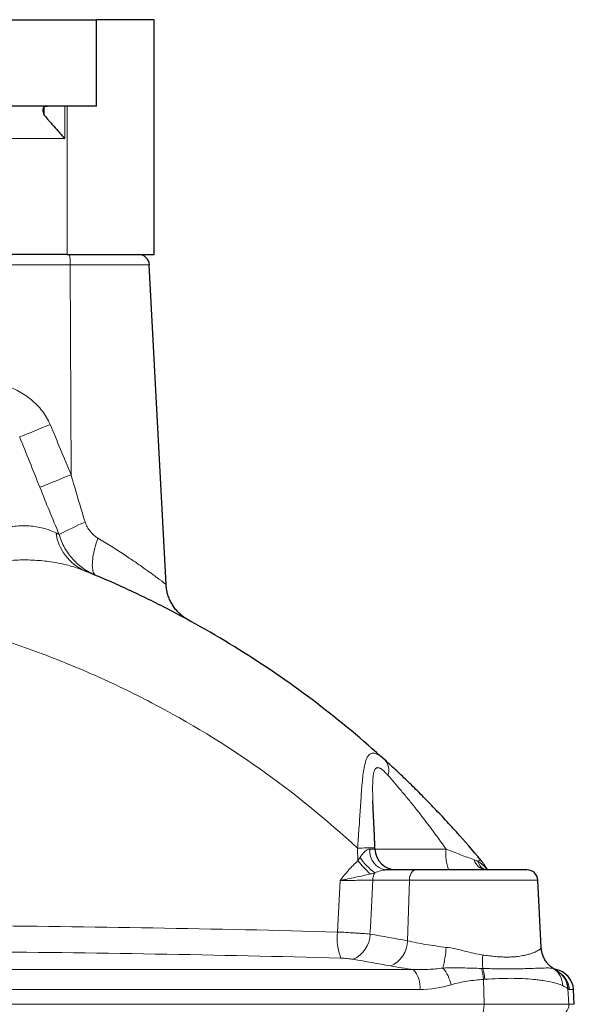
# Model space of a CAD drawing. Header units: millimetres. Extents: x -342 to 561, y -507 to 471.
# Tile 9 of 15: x -160 to -57, y 221 to 403. Entities that reach past the tile are written whole.
import ezdxf

# ---------------------------------------------------------------- set-up
doc = ezdxf.new("R2010")
doc.units = ezdxf.units.MM

msp = doc.modelspace()

# ---------------------------------------------------------------- linework, layer by layer
at = {"color": 7, "linetype": 'Continuous', "lineweight": 25}
for p, q in [((-161.44, 403.28), (-145.65, 403.28)), ((-145.65, 387.28), (-145.65, 403.28)), ((-134.97, 403.28), (-145.65, 403.28)), ((-134.97, 359.78), (-134.97, 403.28)), ((-145.65, 387.28), (-168.98, 387.28)), ((-155.34, 385.61), (-155.34, 387.13)), ((-151.08, 359.78), (-165.05, 359.78)), ((-151.08, 359.78), (-134.97, 359.78)), ((-132.76, 298.67), (-135.87, 357.89)), ((-94.03, 249.64), (-94.03, 249.87)), ((-86.49, 245.78), (-91.98, 245.78)), ((-65.84, 245.78), (-86.49, 245.78)), ((-63.19, 231.39), (-63.84, 243.89)), ((-60.84, 227.46), (-60.84, 227.46)), ((-60.5, 227.33), (-60.69, 227.37)), ((-57.06, 220.89), (-57.2, 223.6))]:
    msp.add_line(p, q, dxfattribs=at)
at = {"color": 8, "linetype": 'Continuous', "lineweight": 18}
for p, q in [((-151.56, 381.28), (-151.56, 387.28)), ((-151.08, 387.28), (-151.08, 359.78)), ((-182.91, 381.28), (-151.56, 381.28)), ((-163.27, 357.89), (-150.56, 357.89)), ((-150.38, 318.98), (-150.56, 357.89)), ((-150.56, 357.89), (-135.87, 357.89)), ((-97.26, 249.79), (-97.18, 247.46)), ((-80.84, 249.64), (-94.03, 249.64)), ((-100.5, 243.82), (-100.99, 234.28)), ((-94.42, 243.89), (-87.64, 243.89)), ((-87.64, 243.89), (-87.98, 232.65)), ((-87.64, 243.89), (-63.84, 243.89)), ((-86.88, 227.33), (-178.2, 227.33)), ((-60.84, 227.46), (-60.92, 227.5)), ((-60.5, 227.33), (-60.64, 227.33)), ((-73.79, 220.89), (-73.89, 225.51)), ((-178.02, 223.6), (-85.69, 223.6)), ((-58.08, 220.89), (-58.23, 223.76)), ((-57.97, 223.6), (-57.2, 223.6)), ((-314.14, 220.89), (-73.79, 220.89)), ((-58.08, 220.89), (-73.79, 220.89)), ((-57.06, 220.89), (-58.08, 220.89))]:
    msp.add_line(p, q, dxfattribs=at)
at = {"color": 8, "linetype": 'Continuous', "lineweight": 18, "flags": 128}
for points in [[(-145.7, 300.3), (-145.83, 300.37), (-145.96, 300.47), (-146.07, 300.61), (-146.17, 300.77), (-146.25, 300.95), (-146.32, 301.17), (-146.37, 301.41), (-146.41, 301.67), (-146.43, 301.96), (-146.44, 302.27), (-146.43, 302.6), (-146.41, 302.96), (-146.37, 303.33), (-146.32, 303.72), (-146.25, 304.12), (-146.17, 304.54), (-146.07, 304.97), (-145.96, 305.41), (-145.84, 305.86), (-145.7, 306.32), (-145.56, 306.78), (-145.4, 307.25)], [(-87.64, 243.89), (-87.62, 244.14), (-87.59, 244.38), (-87.53, 244.62), (-87.46, 244.84), (-87.38, 245.05), (-87.28, 245.23), (-87.17, 245.39), (-87.05, 245.53), (-86.92, 245.64), (-86.78, 245.72), (-86.64, 245.77), (-86.49, 245.78)], [(-74.59, 218.78), (-74.49, 218.8), (-74.39, 218.84), (-74.3, 218.92), (-74.21, 219.03), (-74.12, 219.16), (-74.05, 219.32), (-73.98, 219.5), (-73.92, 219.7), (-73.87, 219.92), (-73.83, 220.15), (-73.81, 220.39), (-73.79, 220.64), (-73.79, 220.89)]]:
    msp.add_lwpolyline(points, dxfattribs=at)
at = {"color": 8, "linetype": 'Continuous', "lineweight": 18}
for centre, radius, start, end in [((-156.03, 358.34), 5.49, 355.2608, 15.2342), ((-275.06, 613.92), 310.11, 291.7985, 292.924), ((-257.87, 578.91), 281.27, 291.1982, 292.4676), ((-115.06, 236.17), 80.96, 113.8251, 117.6056), ((-144.16, 309.51), 9.1, 188.1724, 245.8983), ((-94.19, 264.31), 2.72, 339.2625, 43.105), ((-94.16, 185.1), 64.77, 89.8844, 92.7434), ((-87.15, 254.61), 11.63, 214.0357, 233.6111), ((-91.45, 249.31), 3.57, 174.6183, 261.4908), ((-72.91, 248.69), 7.98, 173.1831, 201.4003), ((-81.87, 259.61), 19.54, 218.4202, 228.2251), ((-73.12, 248.4), 2.63, 196.0911, 264.3244), ((-74.3, 246.65), 0.94, 95.7342, 132.919), ((-72.72, 247.98), 2.31, 196.171, 251.4808), ((-91.62, 243.87), 2.8, 150.3287, 179.5745), ((-91.19, 233.11), 9.87, 173.1843, 201.789), ((-100.15, 234.02), 5.22, 293.2625, 358.5675), ((-93.19, 232.78), 5.22, 293.0887, 358.5125), ((-106, 233.34), 25.25, 346.8403, 355.6888), ((-60.53, 228.82), 13.56, 174.944, 185.5064), ((-58.24, 231.69), 4.98, 222.8974, 237.3666), ((-90.54, 224.11), 4.87, 353.9956, 41.4027), ((-87.48, 222.7), 7.8, 13.4665, 38.9056), ((-82.61, 224.88), 8.74, 4.1086, 17.6074), ((-82.19, 224.83), 8.59, 4.6571, 18.2784), ((-63, 224.37), 3.76, 359.53, 56.3086), ((-61.97, 223.4), 4, 2.978, 55.7435), ((-62.24, 223.65), 3.94, 2.3881, 49.1701), ((-62.19, 223.58), 3.97, 2.656, 45.6084), ((-60.07, 220.78), 2, 270.0806, 3.0656)]:
    msp.add_arc(centre, radius, start, end, dxfattribs=at)
at = {"color": 7, "linetype": 'Continuous', "lineweight": 25}
for centre, radius, start, end in [((-137.86, 357.78), 2, 3, 90), ((-90.03, 249.78), 4, 182.0473, 269.9468), ((-65.84, 243.78), 2, 3, 90), ((-61.19, 223.39), 4, 3, 80)]:
    msp.add_arc(centre, radius, start, end, dxfattribs=at)
at = {"color": 8, "linetype": 'Continuous', "lineweight": 18}
msp.add_ellipse((-273.89, 4266.06), major_axis=(254.14, 8440.5), ratio=0.040442, start_param=4.215553, end_param=4.216901, dxfattribs=at)
at = {"color": 7, "linetype": 'Continuous', "lineweight": 25}
for points, knots in [([(-155.34, 385.61), (-155.42, 385.88), (-155.49, 386.12), (-155.54, 386.43), (-155.55, 386.53), (-155.54, 386.71), (-155.53, 386.79), (-155.49, 386.94), (-155.46, 387), (-155.38, 387.11), (-155.32, 387.15), (-155.13, 387.25), (-154.96, 387.28), (-154.74, 387.28)], [0, 0, 0, 0, 0.25, 0.25, 0.375, 0.375, 0.5, 0.5, 0.625, 0.625, 0.75, 0.75, 1, 1, 1, 1]), ([(-155.34, 385.61), (-155.09, 385.3), (-154.82, 384.97), (-154.38, 384.45), (-154.23, 384.27), (-153.91, 383.91), (-153.75, 383.73), (-153.27, 383.17), (-152.94, 382.8), (-152.43, 382.24), (-152.26, 382.05), (-152, 381.76), (-151.91, 381.67), (-151.74, 381.47), (-151.65, 381.38), (-151.56, 381.28)], [0, 0, 0, 0, 0.25, 0.25, 0.375, 0.375, 0.5, 0.5, 0.75, 0.75, 0.875, 0.875, 0.9375, 0.9375, 1, 1, 1, 1]), ([(-92.21, 266.17), (-96.29, 269.88), (-100.51, 273.39), (-109.23, 280.02), (-113.73, 283.14), (-123.02, 288.99), (-127.81, 291.73), (-135.21, 295.53), (-137.72, 296.74), (-142.77, 299.06), (-145.32, 300.16), (-147.88, 301.2)], [0, 0, 0, 0, 0.25, 0.25, 0.5, 0.5, 0.75, 0.75, 0.875, 0.875, 1, 1, 1, 1]), ([(-128.63, 292.08), (-128.63, 292.08), (-128.63, 292.09), (-128.64, 292.09), (-128.67, 292.11), (-128.76, 292.16), (-128.95, 292.27), (-129.22, 292.44), (-129.54, 292.67), (-129.86, 292.92), (-130.16, 293.18), (-130.45, 293.45), (-130.72, 293.74), (-130.99, 294.05), (-131.24, 294.38), (-131.49, 294.74), (-131.71, 295.11), (-131.92, 295.49), (-132.11, 295.89), (-132.27, 296.3), (-132.42, 296.71), (-132.54, 297.14), (-132.63, 297.57), (-132.7, 298.01), (-132.75, 298.38), (-132.76, 298.6), (-132.76, 298.67)], [0, 0, 0, 0, 0.000491, 0.002219, 0.004911, 0.01306, 0.039392, 0.085724, 0.13347, 0.184106, 0.234678, 0.280294, 0.329471, 0.380298, 0.432264, 0.485004, 0.538284, 0.591954, 0.645912, 0.700091, 0.754439, 0.808922, 0.863513, 0.918192, 0.972943, 1, 1, 1, 1]), ([(-74.39, 247.58), (-75.87, 249.35), (-77.38, 251.1), (-79.69, 253.66), (-80.46, 254.51), (-82.01, 256.17), (-82.79, 256.98), (-84.33, 258.58), (-85.09, 259.36), (-86.24, 260.5), (-86.62, 260.87), (-87.37, 261.62), (-87.75, 261.98), (-88.85, 263.05), (-89.57, 263.72), (-90.94, 265.01), (-91.59, 265.61), (-92.21, 266.17)], [0, 0, 0, 0, 0.25, 0.25, 0.375, 0.375, 0.5, 0.5, 0.625, 0.625, 0.6875, 0.6875, 0.75, 0.75, 0.875, 0.875, 1, 1, 1, 1]), ([(-94.03, 249.87), (-94.03, 249.88), (-94.05, 250.2), (-94.07, 250.81), (-94.1, 251.7), (-94.14, 252.56), (-94.18, 253.4), (-94.22, 254.22), (-94.26, 255.03), (-94.29, 255.78), (-94.33, 256.5), (-94.36, 257.18), (-94.39, 257.84), (-94.4, 258.3), (-94.41, 258.54), (-94.41, 258.57)], [0, 0, 0, 0, 0.004796, 0.106391, 0.205858, 0.303012, 0.398049, 0.491237, 0.582836, 0.673149, 0.751366, 0.83363, 0.912027, 0.98678, 1, 1, 1, 1]), ([(-73.38, 245.79), (-73.38, 245.79), (-73.4, 245.78), (-73.43, 245.79), (-73.46, 245.79), (-73.46, 245.79), (-73.46, 245.79)], [0, 0, 0, 0, 0.054703, 0.619492, 0.994267, 1, 1, 1, 1]), ([(-61.88, 228.3), (-61.95, 228.38), (-62.09, 228.53), (-62.3, 228.81), (-62.5, 229.12), (-62.68, 229.45), (-62.84, 229.8), (-62.97, 230.15), (-63.07, 230.51), (-63.14, 230.87), (-63.18, 231.16), (-63.19, 231.34), (-63.19, 231.39)], [0, 0, 0, 0, 0.08682, 0.188662, 0.301255, 0.413009, 0.523584, 0.632989, 0.741253, 0.848411, 0.954488, 1, 1, 1, 1]), ([(-60.84, 227.46), (-60.86, 227.47), (-60.93, 227.51), (-61.06, 227.6), (-61.25, 227.73), (-61.45, 227.89), (-61.66, 228.07), (-61.8, 228.21), (-61.87, 228.29), (-61.87, 228.29)], [0, 0, 0, 0, 0.046798, 0.218803, 0.397857, 0.585458, 0.782112, 0.987249, 1, 1, 1, 1]), ([(-59.66, 226.63), (-59.68, 226.65), (-59.75, 226.71), (-59.87, 226.81), (-60.02, 226.92), (-60.2, 227.05), (-60.42, 227.2), (-60.64, 227.34), (-60.79, 227.43), (-60.84, 227.46)], [0, 0, 0, 0, 0.044654, 0.151045, 0.274236, 0.422323, 0.610635, 0.876559, 1, 1, 1, 1]), ([(-59.42, 226.41), (-59.45, 226.44), (-59.52, 226.51), (-59.6, 226.58), (-59.65, 226.62), (-59.66, 226.64)], [0, 0, 0, 0, 0.3715028, 0.7959184, 1, 1, 1, 1])]:
    msp.add_open_spline(points, degree=3, knots=knots, dxfattribs=at)
at = {"color": 8, "linetype": 'Continuous', "lineweight": 18}
for points, knots in [([(-154.27, 328.31), (-154.46, 328.76), (-154.68, 329.19), (-155.17, 330.02), (-155.44, 330.43), (-156.32, 331.57), (-156.99, 332.25), (-158.11, 333.18), (-158.5, 333.46), (-159.3, 334), (-159.71, 334.24), (-160.97, 334.92), (-161.84, 335.3), (-162.76, 335.62)], [0, 0, 0, 0, 0.125, 0.125, 0.25, 0.25, 0.5, 0.5, 0.625, 0.625, 0.75, 0.75, 1, 1, 1, 1]), ([(-145.4, 307.25), (-145.94, 307.58), (-146.43, 308), (-147.04, 308.76), (-147.23, 309.04), (-147.54, 309.61), (-147.67, 309.92), (-147.77, 310.24)], [0, 0, 0, 0, 0.5, 0.5, 0.75, 0.75, 1, 1, 1, 1]), ([(-153.17, 308.21), (-153.56, 308.4), (-153.95, 308.57), (-154.75, 308.86), (-155.16, 308.99), (-156.39, 309.31), (-157.24, 309.45), (-158.99, 309.56), (-159.89, 309.55), (-161.28, 309.41), (-161.74, 309.34), (-162.69, 309.17), (-163.17, 309.07), (-164.61, 308.7), (-165.58, 308.39), (-167.5, 307.6), (-168.46, 307.14), (-169.88, 306.31), (-170.35, 306.01), (-171.27, 305.35), (-171.72, 305), (-172.57, 304.25), (-172.98, 303.84), (-173.73, 302.96), (-174.08, 302.49), (-174.39, 301.96)], [0, 0, 0, 0, 0.0625, 0.0625, 0.125, 0.125, 0.25, 0.25, 0.375, 0.375, 0.4375, 0.4375, 0.5, 0.5, 0.625, 0.625, 0.75, 0.75, 0.8125, 0.8125, 0.875, 0.875, 0.9375, 0.9375, 1, 1, 1, 1]), ([(-152.58, 307.92), (-152.46, 307.49), (-152.32, 307.07), (-151.98, 306.24), (-151.79, 305.85), (-151.36, 305.08), (-151.13, 304.71), (-150.62, 304), (-150.34, 303.65), (-149.44, 302.67), (-148.78, 302.09), (-147.33, 301.08), (-146.53, 300.65), (-145.7, 300.3)], [0, 0, 0, 0, 0.125, 0.125, 0.25, 0.25, 0.375, 0.375, 0.5, 0.5, 0.75, 0.75, 1, 1, 1, 1]), ([(-132.76, 298.67), (-132.77, 298.68), (-132.78, 298.69), (-132.86, 298.75), (-132.99, 298.85), (-133.22, 299.02), (-133.55, 299.27), (-133.96, 299.58), (-134.44, 299.93), (-134.85, 300.24), (-135.29, 300.56), (-135.76, 300.9), (-136.43, 301.38), (-137.15, 301.89), (-137.91, 302.43), (-138.72, 302.98), (-139.63, 303.59), (-140.64, 304.27), (-141.77, 305), (-142.94, 305.75), (-144.15, 306.5), (-144.98, 307), (-145.4, 307.25)], [0, 0, 0, 0, 0.0387116, 0.0775041, 0.1162559, 0.1679766, 0.2199361, 0.2720109, 0.3240339, 0.3758081, 0.3900044, 0.4403409, 0.4908513, 0.5414765, 0.5921317, 0.6427115, 0.6930944, 0.7543452, 0.8157782, 0.8772825, 0.9387338, 1, 1, 1, 1]), ([(-171.84, 300.13), (-171.63, 300.32), (-171.41, 300.49), (-170.94, 300.79), (-170.71, 300.93), (-169.97, 301.31), (-169.46, 301.52), (-168.42, 301.89), (-167.89, 302.05), (-166.83, 302.34), (-166.29, 302.46), (-164.69, 302.77), (-163.62, 302.92), (-161.51, 303.13), (-160.46, 303.19), (-158.9, 303.21), (-158.38, 303.2), (-157.36, 303.17), (-156.85, 303.14), (-155.35, 303.03), (-154.37, 302.91), (-152.44, 302.58), (-151.5, 302.37), (-149.66, 301.86), (-148.76, 301.55), (-147.88, 301.2)], [0, 0, 0, 0, 0.03125, 0.03125, 0.0625, 0.0625, 0.125, 0.125, 0.1875, 0.1875, 0.25, 0.25, 0.375, 0.375, 0.5, 0.5, 0.5625, 0.5625, 0.625, 0.625, 0.75, 0.75, 0.875, 0.875, 1, 1, 1, 1]), ([(-179.71, 292.91), (-172.02, 291.2), (-164.48, 289), (-153.4, 284.96), (-149.74, 283.49), (-144.32, 281.09), (-142.51, 280.26), (-138.95, 278.55), (-137.19, 277.66), (-128.48, 273.11), (-121.82, 269.04), (-109.09, 260.06), (-103.02, 255.15), (-97.26, 249.79)], [0, 0, 0, 0, 0.25, 0.25, 0.375, 0.375, 0.4375, 0.4375, 0.5, 0.5, 0.75, 0.75, 1, 1, 1, 1]), ([(-92.21, 266.17), (-92.78, 266.69), (-93.3, 267.07), (-93.89, 267.32), (-94.01, 267.36), (-94.23, 267.4), (-94.33, 267.41), (-94.64, 267.4), (-94.83, 267.33), (-95.16, 267.07), (-95.31, 266.89), (-95.57, 266.41), (-95.69, 266.12), (-95.84, 265.62), (-95.88, 265.44), (-95.97, 265.06), (-96.01, 264.87), (-96.12, 264.25), (-96.19, 263.81), (-96.3, 262.88), (-96.35, 262.39), (-96.45, 261.36), (-96.49, 260.84), (-96.57, 259.76), (-96.6, 259.21), (-96.68, 258.08), (-96.71, 257.5), (-96.82, 255.77), (-96.9, 254.59), (-97.07, 252.21), (-97.16, 251.01), (-97.26, 249.79)], [0, 0, 0, 0, 0.125, 0.125, 0.15625, 0.15625, 0.1875, 0.1875, 0.25, 0.25, 0.3125, 0.3125, 0.375, 0.375, 0.40625, 0.40625, 0.4375, 0.4375, 0.5, 0.5, 0.5625, 0.5625, 0.625, 0.625, 0.6875, 0.6875, 0.75, 0.75, 0.875, 0.875, 1, 1, 1, 1]), ([(-94.41, 258.57), (-94.41, 258.6), (-94.43, 258.94), (-94.44, 259.57), (-94.46, 260.38), (-94.46, 261.11), (-94.45, 261.75), (-94.43, 262.38), (-94.39, 262.9), (-94.34, 263.31), (-94.29, 263.63), (-94.21, 263.93), (-94.13, 264.17), (-94.04, 264.37), (-93.93, 264.52), (-93.81, 264.63), (-93.7, 264.69), (-93.59, 264.72), (-93.47, 264.73), (-93.31, 264.71), (-93.14, 264.65), (-92.92, 264.53), (-92.65, 264.35), (-92.33, 264.07), (-92, 263.74), (-91.77, 263.48), (-91.65, 263.35)], [0, 0, 0, 0, 0.007547, 0.080187, 0.152815, 0.209275, 0.265724, 0.323333, 0.380915, 0.417281, 0.45364, 0.49103, 0.528409, 0.559175, 0.589935, 0.62194, 0.653943, 0.668179, 0.698679, 0.729183, 0.760734, 0.792293, 0.843236, 0.894211, 0.947097, 1, 1, 1, 1]), ([(-91.65, 263.35), (-90.86, 262.46), (-90.01, 261.47), (-88.68, 259.88), (-88.22, 259.33), (-87.3, 258.2), (-86.83, 257.62), (-85.44, 255.87), (-84.51, 254.66), (-82.66, 252.19), (-81.74, 250.92), (-80.84, 249.64)], [0, 0, 0, 0, 0.25, 0.25, 0.375, 0.375, 0.5, 0.5, 0.75, 0.75, 1, 1, 1, 1]), ([(-95, 249.64), (-95.08, 249.65), (-95.16, 249.63), (-95.32, 249.59), (-95.4, 249.55), (-95.57, 249.46), (-95.65, 249.4), (-95.81, 249.28), (-95.89, 249.21), (-96.11, 249), (-96.26, 248.83), (-96.54, 248.48), (-96.67, 248.3), (-96.79, 248.1)], [0, 0, 0, 0, 0.125, 0.125, 0.25, 0.25, 0.375, 0.375, 0.5, 0.5, 0.75, 0.75, 1, 1, 1, 1]), ([(-94.03, 249.64), (-94.03, 249.64), (-94.02, 249.63), (-94.1, 249.63), (-94.28, 249.63), (-94.58, 249.64), (-94.86, 249.64), (-95, 249.64)], [0, 0, 0, 0, 0.052473, 0.285942, 0.52621, 0.759706, 1, 1, 1, 1]), ([(-75.65, 247.67), (-76.04, 247.81), (-76.46, 247.96), (-77.32, 248.27), (-77.75, 248.44), (-79.06, 248.94), (-79.95, 249.29), (-80.84, 249.64)], [0, 0, 0, 0, 0.25, 0.25, 0.5, 0.5, 1, 1, 1, 1]), ([(-97.18, 247.46), (-97.81, 246.93), (-98.39, 246.34), (-99.47, 245.11), (-99.99, 244.46), (-100.5, 243.82)], [0, 0, 0, 0, 0.5, 0.5, 1, 1, 1, 1]), ([(-73.2, 245.78), (-73.29, 245.9), (-73.52, 246.21), (-73.93, 246.65), (-74.42, 247.06), (-74.78, 247.25), (-74.94, 247.34)], [0, 0, 0, 0, 0.181948, 0.467579, 0.752997, 1, 1, 1, 1]), ([(-94.89, 245.03), (-95.79, 244.82), (-96.71, 244.61), (-98.12, 244.31), (-98.6, 244.21), (-99.32, 244.06), (-99.55, 244.01), (-99.91, 243.94), (-100.03, 243.91), (-100.27, 243.87), (-100.38, 243.84), (-100.5, 243.82)], [0, 0, 0, 0, 0.5, 0.5, 0.75, 0.75, 0.875, 0.875, 0.9375, 0.9375, 1, 1, 1, 1]), ([(-94.05, 245.25), (-93.71, 245.38), (-93.36, 245.5), (-92.83, 245.65), (-92.65, 245.69), (-92.3, 245.76), (-92.12, 245.78), (-91.98, 245.78)], [0, 0, 0, 0, 0.5, 0.5, 0.75, 0.75, 1, 1, 1, 1]), ([(-100.5, 243.82), (-100.24, 243.82), (-99.97, 243.82), (-99.44, 243.83), (-99.17, 243.83), (-98.37, 243.85), (-97.85, 243.85), (-96.81, 243.86), (-96.29, 243.87), (-95.32, 243.88), (-94.86, 243.88), (-94.42, 243.89)], [0, 0, 0, 0, 0.125, 0.125, 0.25, 0.25, 0.5, 0.5, 0.75, 0.75, 1, 1, 1, 1]), ([(-100.99, 234.28), (-112.34, 234.59), (-123.73, 234.84), (-146.62, 235.23), (-158.11, 235.37), (-169.64, 235.46)], [0, 0, 0, 0, 0.5, 0.5, 1, 1, 1, 1]), ([(-94.94, 233.89), (-95.38, 233.93), (-95.83, 233.97), (-96.56, 234.02), (-96.81, 234.04), (-97.31, 234.07), (-97.57, 234.09), (-98.34, 234.14), (-98.87, 234.17), (-99.93, 234.23), (-100.46, 234.26), (-100.99, 234.28)], [0, 0, 0, 0, 0.25, 0.25, 0.375, 0.375, 0.5, 0.5, 0.75, 0.75, 1, 1, 1, 1]), ([(-80.82, 231.44), (-81.47, 231.52), (-82.11, 231.6), (-83.38, 231.78), (-84, 231.87), (-85.8, 232.17), (-86.92, 232.4), (-87.98, 232.65)], [0, 0, 0, 0, 0.25, 0.25, 0.5, 0.5, 1, 1, 1, 1]), ([(-169.48, 230.62), (-157.87, 230.54), (-146.3, 230.4), (-123.26, 230), (-111.78, 229.75), (-100.35, 229.44)], [0, 0, 0, 0, 0.5, 0.5, 1, 1, 1, 1]), ([(-74.04, 230.02), (-74.59, 230.1), (-75.15, 230.21), (-76.27, 230.47), (-76.84, 230.62), (-78.53, 231.04), (-79.66, 231.31), (-80.82, 231.44)], [0, 0, 0, 0, 0.25, 0.25, 0.5, 0.5, 1, 1, 1, 1]), ([(-63.2, 231.39), (-63.2, 231.37), (-63.19, 231.32), (-63.28, 231.2), (-63.48, 231.03), (-63.8, 230.83), (-64.21, 230.62), (-64.73, 230.41), (-65.35, 230.2), (-65.99, 230.03), (-66.61, 229.9), (-67.18, 229.8), (-67.79, 229.72), (-68.45, 229.67), (-69.16, 229.64), (-69.96, 229.64), (-70.86, 229.67), (-71.88, 229.75), (-72.93, 229.87), (-73.67, 229.97), (-74.04, 230.02)], [0, 0, 0, 0, 0.030399, 0.095676, 0.162873, 0.230073, 0.295906, 0.36174, 0.429407, 0.497069, 0.541372, 0.585712, 0.630009, 0.6759, 0.72184, 0.767728, 0.825026, 0.882328, 0.941162, 1, 1, 1, 1]), ([(-100.35, 229.44), (-100.16, 229.44), (-99.95, 229.43), (-99.56, 229.41), (-99.36, 229.39), (-98.98, 229.35), (-98.79, 229.33), (-98.43, 229.28), (-98.26, 229.26), (-98.09, 229.23)], [0, 0, 0, 0, 0.25, 0.25, 0.5, 0.5, 0.75, 0.75, 1, 1, 1, 1]), ([(-81.41, 227.59), (-82.32, 227.49), (-83.23, 227.4), (-85.05, 227.3), (-85.96, 227.29), (-86.88, 227.33)], [0, 0, 0, 0, 0.5, 0.5, 1, 1, 1, 1]), ([(-74.28, 227.53), (-75.43, 227.56), (-76.6, 227.6), (-78.38, 227.64), (-78.98, 227.65), (-80.19, 227.65), (-80.8, 227.63), (-81.41, 227.59)], [0, 0, 0, 0, 0.5, 0.5, 0.75, 0.75, 1, 1, 1, 1]), ([(-60.92, 227.5), (-61.03, 227.55), (-61.2, 227.58), (-61.66, 227.61), (-61.95, 227.62), (-62.48, 227.61), (-62.67, 227.61), (-63.08, 227.6), (-63.31, 227.59), (-64.01, 227.57), (-64.52, 227.55), (-65.38, 227.52), (-65.68, 227.51), (-66.3, 227.49), (-66.63, 227.48), (-67.64, 227.46), (-68.35, 227.45), (-69.85, 227.45), (-70.63, 227.46), (-71.87, 227.48), (-72.29, 227.48), (-73.15, 227.5), (-73.59, 227.51), (-74.03, 227.52)], [0, 0, 0, 0, 0.125, 0.125, 0.25, 0.25, 0.3125, 0.3125, 0.375, 0.375, 0.5, 0.5, 0.5625, 0.5625, 0.625, 0.625, 0.75, 0.75, 0.875, 0.875, 0.9375, 0.9375, 1, 1, 1, 1]), ([(-79.9, 224.51), (-79.4, 224.66), (-78.91, 224.78), (-77.91, 224.99), (-77.41, 225.08), (-75.91, 225.32), (-74.9, 225.44), (-73.89, 225.51)], [0, 0, 0, 0, 0.25, 0.25, 0.5, 0.5, 1, 1, 1, 1]), ([(-73.62, 225.52), (-72.76, 225.58), (-71.92, 225.63), (-70.29, 225.69), (-69.51, 225.7), (-67.26, 225.7), (-65.89, 225.63), (-64.33, 225.48), (-64.03, 225.44), (-63.45, 225.37), (-63.17, 225.33), (-62.37, 225.21), (-61.88, 225.12), (-60.98, 224.93), (-60.57, 224.83), (-59.84, 224.6), (-59.52, 224.48), (-59.25, 224.34)], [0, 0, 0, 0, 0.125, 0.125, 0.25, 0.25, 0.5, 0.5, 0.5625, 0.5625, 0.625, 0.625, 0.75, 0.75, 0.875, 0.875, 1, 1, 1, 1])]:
    msp.add_open_spline(points, degree=3, knots=knots, dxfattribs=at)
for points in [[(-150.38, 318.98), (-151.67, 322.1), (-152.96, 325.21), (-154.27, 328.31)], [(-159.91, 325.99), (-158.65, 322.89), (-157.41, 319.78), (-156.17, 316.67)], [(-147.77, 310.24), (-148.67, 313.14), (-149.54, 316.06), (-150.38, 318.98)], [(-156.17, 316.67), (-155, 313.74), (-153.81, 310.82), (-152.58, 307.92)], [(-152.58, 307.92), (-152.77, 308.02), (-152.97, 308.11), (-153.17, 308.21)], [(-96.79, 248.1), (-96.92, 247.89), (-97.05, 247.68), (-97.18, 247.46)], [(-74.94, 247.34), (-75.17, 247.47), (-75.4, 247.59), (-75.65, 247.67)], [(-94.89, 245.03), (-94.61, 245.1), (-94.33, 245.17), (-94.05, 245.25)], [(-87.98, 232.65), (-90.3, 233.07), (-92.62, 233.48), (-94.94, 233.89)], [(-98.09, 229.23), (-95.78, 228.82), (-93.46, 228.4), (-91.14, 227.99)], [(-91.14, 227.99), (-89.81, 227.75), (-88.39, 227.53), (-86.88, 227.33)], [(-74.03, 227.52), (-74.11, 227.52), (-74.19, 227.52), (-74.28, 227.53)], [(-85.69, 223.6), (-83.71, 223.6), (-81.78, 223.96), (-79.9, 224.51)], [(-73.89, 225.51), (-73.8, 225.51), (-73.71, 225.52), (-73.62, 225.52)], [(-59.25, 224.34), (-58.78, 224.11), (-58.47, 223.94), (-58.3, 223.81)], [(-58.3, 223.81), (-58.27, 223.79), (-58.25, 223.78), (-58.23, 223.76)], [(-58.23, 223.76), (-58.14, 223.67), (-58.05, 223.6), (-57.97, 223.6)]]:
    msp.add_open_spline(points, degree=3, dxfattribs=at)
at = {"color": 7, "linetype": 'Continuous', "lineweight": 25}
msp.add_open_spline([(-73.13, 245.78), (-73.5, 246.42), (-73.92, 247.02), (-74.39, 247.58)], degree=3, dxfattribs=at)

doc.saveas('drawing.dxf')
